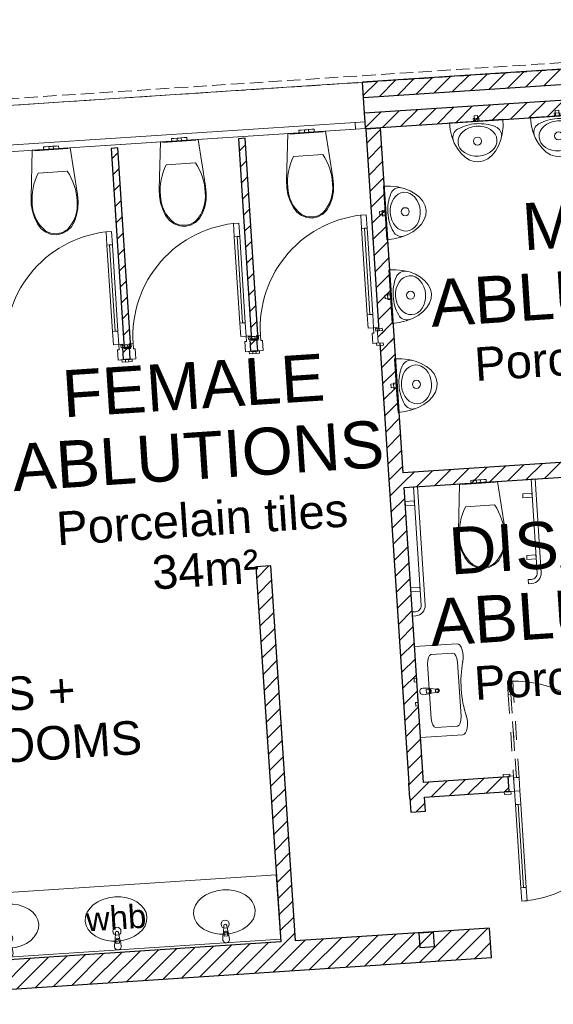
# Model space of a CAD drawing. Header units: millimetres. Extents: x -115474967 to 444143, y -74377 to 241828222.
# Tile 114 of 256: x -56450 to -52478, y 110674 to 118005. Entities that reach past the tile are written whole.
import ezdxf

# ---------------------------------------------------------------- set-up
doc = ezdxf.new("R2010")
doc.units = ezdxf.units.MM
doc.header["$MEASUREMENT"] = 0
doc.linetypes.add('Dashed', pattern=[280, 140, -140])
doc.linetypes.add('Hidden Line', pattern=[140, 100, -40])
for name, color, linetype, lineweight in [('A_WALL LOAD_Pen_No__1', 7, 'Continuous', 30), ('A_WALL LOAD_Pen_No__3', 7, 'Continuous', 15), ('A_WALL LOAD_Pen_No__6', 7, 'Continuous', 5), ('B_FURN LOOSE_Pen_No__6', 7, 'Continuous', 5), ('C_TEXT GA_Pen_No__6', 7, 'Continuous', 5), ('SEWER LINE_Pen_No__6', 7, 'Continuous', 5)]:
    doc.layers.add(name, color=color, linetype=linetype, lineweight=lineweight)
doc.layers.add('A_WALL LOAD_Pen_No__7', color=7, linetype='Continuous', lineweight=5, true_color=0x3f3f3f)
doc.layers.add('B_FURN LOOSE', color=7, linetype='Continuous')
doc.styles.add('GENERATED_STYLE_2', font='arial.ttf')
pattern_1 = [(45, (2e-12, 39217.5), (-63.63961, 63.63961), [])]

# ---------------------------------------------------------------- blocks, each defined once
blk = doc.blocks.new('WC 24[18]', base_point=(-56215.9, 77824.1))
at = {"layer": 'B_FURN LOOSE_Pen_No__6', "color": 7, "linetype": 'Continuous', "lineweight": 5}
for p, q in [((-56274, 77840.3), (-56257.4, 77841.4)), ((-56272.7, 77820.4), (-56274, 77840.3)), ((-56272.7, 77820.4), (-56256.1, 77821.5)), ((-56257.4, 77841.4), (-56233.1, 77843)), ((-56256.1, 77821.5), (-56231.8, 77823.1)), ((-56233.1, 77843), (-56228.5, 77843.3)), ((-56231.8, 77823.1), (-56233.1, 77843)), ((-56231.8, 77823.1), (-56227.1, 77823.4)), ((-56228.5, 77843.3), (-56217.2, 77844.1)), ((-56227.1, 77823.4), (-56215.9, 77824.1)), ((-56217.2, 77844.1), (-56205.9, 77844.8)), ((-56215.9, 77824.1), (-56204.6, 77824.8)), ((-56205.9, 77844.8), (-56201.2, 77845.1)), ((-56204.6, 77824.8), (-56199.9, 77825.1)), ((-56201.2, 77845.1), (-56176.9, 77846.7)), ((-56199.9, 77825.1), (-56201.2, 77845.1)), ((-56199.9, 77825.1), (-56175.6, 77826.7)), ((-56176.9, 77846.7), (-56160.3, 77847.8)), ((-56175.6, 77826.7), (-56159, 77827.8)), ((-56159, 77827.8), (-56160.3, 77847.8)), ((-56204.6, 77651.4), (-56313.3, 77644.3)), ((-56095.9, 77658.5), (-56204.6, 77651.4))]:
    blk.add_line(p, q, dxfattribs=at)
at = {"layer": 'B_FURN LOOSE_Pen_No__6', "color": 7, "linetype": 'Continuous', "lineweight": 5, "flags": 128}
for points in [[(-56355.3, 77360.6), (-56339.7, 77311.8), (-56317.7, 77266.2), (-56289.7, 77230.7), (-56254.9, 77204.4), (-56215.5, 77189), (-56174.1, 77185.5), (-56133.5, 77194.4), (-56096.5, 77214.8), (-56065.4, 77245.4), (-56042.3, 77284.2), (-56026.3, 77332.3), (-56017.2, 77382.7), (-56015.1, 77434.3), (-56020, 77485.8), (-56075.2, 77833.3), (-56356.5, 77814.9), (-56366, 77463.2), (-56364.2, 77411.5)], [(-56093.1, 77832.1), (-56338.6, 77816.1), (-56338.3, 77811.1), (-56092.8, 77827.1)]]:
    blk.add_lwpolyline(points, close=True, dxfattribs=at)
at = {"layer": 'B_FURN LOOSE_Pen_No__6', "color": 7, "linetype": 'Continuous', "lineweight": 5}
for centre, major_axis, start_param, end_param in [((-55933, 77453.8), (-27.8, 424.6), 1.041392, 1.594412), ((-56448.1, 77420.2), (-27.8, 424.6), 4.688771, 5.241791), ((-56099.7, 77418.5), (-16.8, 256.5), 1.515065, 2.415654), ((-56278.2, 77406.8), (-16.8, 256.5), 3.867528, 4.768116), ((-56182.9, 77332.5), (-9, 138.3), 2.509088, 3.135732), ((-56184.5, 77332.3), (-9, 138.3), 3.147454, 3.774097)]:
    blk.add_ellipse(centre, major_axis=major_axis, ratio=0.999377, start_param=start_param, end_param=end_param, dxfattribs=at)
blk = doc.blocks.new('WC 24[19]', base_point=(-55261.9, 77886.4))
at = {"layer": 'B_FURN LOOSE_Pen_No__6', "color": 7, "linetype": 'Continuous', "lineweight": 5}
for p, q in [((-55320.1, 77902.6), (-55303.4, 77903.7)), ((-55318.7, 77882.7), (-55320.1, 77902.6)), ((-55318.7, 77882.7), (-55302.1, 77883.8)), ((-55303.4, 77903.7), (-55279.1, 77905.3)), ((-55302.1, 77883.8), (-55277.8, 77885.3)), ((-55279.1, 77905.3), (-55274.5, 77905.6)), ((-55277.8, 77885.3), (-55279.1, 77905.3)), ((-55277.8, 77885.3), (-55273.2, 77885.7)), ((-55274.5, 77905.6), (-55263.2, 77906.4)), ((-55273.2, 77885.7), (-55261.9, 77886.4)), ((-55263.2, 77906.4), (-55251.9, 77907.1)), ((-55261.9, 77886.4), (-55250.6, 77887.1)), ((-55251.9, 77907.1), (-55247.2, 77907.4)), ((-55250.6, 77887.1), (-55245.9, 77887.4)), ((-55247.2, 77907.4), (-55223, 77909)), ((-55245.9, 77887.4), (-55247.2, 77907.4)), ((-55245.9, 77887.4), (-55221.6, 77889)), ((-55223, 77909), (-55206.3, 77910.1)), ((-55221.6, 77889), (-55205, 77890.1)), ((-55205, 77890.1), (-55206.3, 77910.1)), ((-55250.6, 77713.7), (-55359.3, 77706.6)), ((-55141.9, 77720.8), (-55250.6, 77713.7))]:
    blk.add_line(p, q, dxfattribs=at)
at = {"layer": 'B_FURN LOOSE_Pen_No__6', "color": 7, "linetype": 'Continuous', "lineweight": 5, "flags": 128}
for points in [[(-55401.3, 77422.9), (-55385.7, 77374), (-55363.7, 77328.4), (-55335.7, 77293), (-55300.9, 77266.7), (-55261.5, 77251.3), (-55220.1, 77247.8), (-55179.5, 77256.6), (-55142.5, 77277.1), (-55111.4, 77307.7), (-55088.3, 77346.5), (-55072.3, 77394.5), (-55063.2, 77445), (-55061.1, 77496.6), (-55066, 77548.1), (-55121.2, 77895.6), (-55402.5, 77877.2), (-55412, 77525.4), (-55410.2, 77473.8)], [(-55139.1, 77894.4), (-55384.6, 77878.4), (-55384.3, 77873.4), (-55138.8, 77889.4)]]:
    blk.add_lwpolyline(points, close=True, dxfattribs=at)
at = {"layer": 'B_FURN LOOSE_Pen_No__6', "color": 7, "linetype": 'Continuous', "lineweight": 5}
for centre, major_axis, start_param, end_param in [((-54979, 77516.1), (-27.8, 424.6), 1.041392, 1.594412), ((-55494.1, 77482.4), (-27.8, 424.6), 4.688771, 5.241791), ((-55324.2, 77469.1), (-16.8, 256.5), 3.867528, 4.768116), ((-55145.7, 77480.8), (-16.8, 256.5), 1.515065, 2.415654), ((-55228.9, 77394.7), (-9, 138.3), 2.509088, 3.135732), ((-55230.5, 77394.6), (-9, 138.3), 3.147454, 3.774097)]:
    blk.add_ellipse(centre, major_axis=major_axis, ratio=0.999377, start_param=start_param, end_param=end_param, dxfattribs=at)
blk = doc.blocks.new('WC 24[20]', base_point=(-54313.9, 77948.4))
at = {"layer": 'B_FURN LOOSE_Pen_No__6', "color": 7, "linetype": 'Continuous', "lineweight": 5}
for p, q in [((-54372.1, 77964.6), (-54355.4, 77965.7)), ((-54370.8, 77944.7), (-54372.1, 77964.6)), ((-54370.8, 77944.7), (-54354.1, 77945.8)), ((-54355.4, 77965.7), (-54331.2, 77967.3)), ((-54354.1, 77945.8), (-54329.9, 77947.4)), ((-54331.2, 77967.3), (-54326.5, 77967.6)), ((-54329.9, 77947.4), (-54331.2, 77967.3)), ((-54329.9, 77947.4), (-54325.2, 77947.7)), ((-54326.5, 77967.6), (-54315.2, 77968.4)), ((-54325.2, 77947.7), (-54313.9, 77948.4)), ((-54315.2, 77968.4), (-54303.9, 77969.1)), ((-54313.9, 77948.4), (-54302.6, 77949.1)), ((-54303.9, 77969.1), (-54299.2, 77969.4)), ((-54302.6, 77949.1), (-54297.9, 77949.4)), ((-54299.2, 77969.4), (-54275, 77971)), ((-54297.9, 77949.4), (-54299.2, 77969.4)), ((-54297.9, 77949.4), (-54273.7, 77951)), ((-54275, 77971), (-54258.3, 77972.1)), ((-54273.7, 77951), (-54257, 77952.1)), ((-54257, 77952.1), (-54258.3, 77972.1)), ((-54193.9, 77782.8), (-54302.6, 77775.7)), ((-54302.6, 77775.7), (-54411.3, 77768.6))]:
    blk.add_line(p, q, dxfattribs=at)
at = {"layer": 'B_FURN LOOSE_Pen_No__6', "color": 7, "linetype": 'Continuous', "lineweight": 5, "flags": 128}
for points in [[(-54453.4, 77484.9), (-54437.7, 77436), (-54415.7, 77390.5), (-54387.7, 77355), (-54352.9, 77328.7), (-54313.5, 77313.3), (-54272.1, 77309.8), (-54231.6, 77318.6), (-54194.5, 77339.1), (-54163.4, 77369.7), (-54140.3, 77408.5), (-54124.4, 77456.5), (-54115.2, 77507), (-54113.1, 77558.6), (-54118, 77610.1), (-54173.2, 77957.6), (-54454.6, 77939.2), (-54464, 77587.4), (-54462.2, 77535.8)], [(-54191.2, 77956.4), (-54436.6, 77940.4), (-54436.3, 77935.4), (-54190.8, 77951.4)]]:
    blk.add_lwpolyline(points, close=True, dxfattribs=at)
at = {"layer": 'B_FURN LOOSE_Pen_No__6', "color": 7, "linetype": 'Continuous', "lineweight": 5}
for centre, major_axis, start_param, end_param in [((-54546.1, 77544.4), (-27.8, 424.6), 4.688771, 5.241791), ((-54031, 77578.1), (-27.8, 424.6), 1.041392, 1.594412), ((-54376.3, 77531.1), (-16.8, 256.5), 3.867528, 4.768116), ((-54197.7, 77542.8), (-16.8, 256.5), 1.515065, 2.415654), ((-54280.9, 77456.7), (-9, 138.3), 2.509088, 3.135732), ((-54282.5, 77456.6), (-9, 138.3), 3.147454, 3.774097)]:
    blk.add_ellipse(centre, major_axis=major_axis, ratio=0.999377, start_param=start_param, end_param=end_param, dxfattribs=at)
blk = doc.blocks.new('Multi-Basin Counter 24[24]', base_point=(-55715.8, 71841.8))
at = {"layer": 'B_FURN LOOSE_Pen_No__6', "color": 7, "linetype": 'Continuous', "lineweight": 5}
for p, q in [((-54540.1, 72419.8), (-56956.9, 72261.6)), ((-54540.1, 72419.8), (-54507.4, 71920.9)), ((-56956.9, 72261.6), (-56924.3, 71762.7)), ((-54508.7, 71940.8), (-56925.6, 71782.7)), ((-54507.4, 71920.9), (-56924.3, 71762.7)), ((-55734, 71910.7), (-55734.9, 71925.5)), ((-55707.8, 71927.3), (-55706.8, 71912.4)), ((-54928.4, 71963.4), (-54929.3, 71978.2)), ((-54901.2, 71965.2), (-54928.4, 71963.4)), ((-54902.2, 71980), (-54901.2, 71965.2)), ((-56539.6, 71857.9), (-56540.6, 71872.8)), ((-56512.5, 71859.7), (-56539.6, 71857.9)), ((-56513.4, 71874.6), (-56512.5, 71859.7)), ((-55706.8, 71912.4), (-55734, 71910.7))]:
    blk.add_line(p, q, dxfattribs=at)
at = {"layer": 'B_FURN LOOSE_Pen_No__6', "color": 7, "linetype": 'Continuous', "lineweight": 5, "flags": 128}
for points in [[(-55693.8, 71888.3), (-55700.6, 71929.9, 0.12102), (-55704.4, 71939.2), (-55714.5, 71991.6, 0.882566), (-55736.7, 71990.1), (-55739.8, 71936.9, 0.12102), (-55742.5, 71927.2), (-55743.7, 71885.1, 1)], [(-54888.2, 71941), (-54894.9, 71982.6, 0.12102), (-54898.8, 71991.9), (-54908.9, 72044.3, 0.882566), (-54931, 72042.9), (-54934.2, 71989.6, 0.12102), (-54936.8, 71979.9), (-54938.1, 71937.8, 1)], [(-56499.5, 71835.6), (-56506.2, 71877.2, 0.12102), (-56510.1, 71886.5), (-56520.1, 71938.9, 0.882566), (-56542.3, 71937.4), (-56545.5, 71884.2, 0.12102), (-56548.1, 71874.5), (-56549.3, 71832.3, 1)]]:
    blk.add_lwpolyline(points, format="xyb", close=True, dxfattribs=at)
at = {"layer": 'B_FURN LOOSE_Pen_No__6', "color": 7, "linetype": 'Continuous', "lineweight": 5}
for centre in [(-54920.6, 72053.1), (-55726.2, 72000.4), (-56531.8, 71947.6)]:
    blk.add_circle(centre, 30, dxfattribs=at)
for centre, radius, start, end in [((-54915.8, 71979.4), 21.1, 36.51489, 150.97284), ((-54915.8, 71979.1), 13.6, 3.74387, 183.74387), ((-55721.4, 71926.7), 21.1, 36.51489, 150.97284), ((-55721.4, 71926.4), 13.6, 3.74387, 183.74387), ((-56527, 71873.9), 21.1, 36.51489, 150.97284), ((-56527, 71873.7), 13.6, 3.74387, 183.74387)]:
    blk.add_arc(centre, radius, start, end, dxfattribs=at)
for centre in [(-54926.5, 72144), (-56537.8, 72038.5), (-55732.2, 72091.3)]:
    blk.add_ellipse(centre, major_axis=(229.5, 15), ratio=0.717391, dxfattribs=at)
blk = doc.blocks.new('Urinal 24[75]', base_point=(-53646.5, 76062.6))
at = {"layer": 'B_FURN LOOSE_Pen_No__6', "color": 7, "linetype": 'Continuous', "lineweight": 5, "flags": 128}
for points in [[(-53659.7, 76262.1), (-53606.6, 76262.6), (-53554.8, 76256.9), (-53505.7, 76245.4), (-53461, 76228.3), (-53421.8, 76206.2), (-53389.5, 76179.7), (-53365, 76149.7), (-53349.1, 76117), (-53342.2, 76082.6), (-53344.5, 76047.7), (-53356, 76013.2), (-53376.4, 75980.2), (-53404.9, 75949.6), (-53440.8, 75922.6), (-53482.9, 75899.8), (-53530.1, 75881.9), (-53580.7, 75869.5), (-53633.3, 75863), (-53646.5, 76062.6)], [(-53647.4, 76076), (-53645.6, 76049.1), (-53685.5, 76046.4), (-53687.3, 76073.4)], [(-53647.9, 76083.5), (-53645.1, 76041.6), (-53665.1, 76040.3), (-53667.8, 76082.2)]]:
    blk.add_lwpolyline(points, close=True, dxfattribs=at)
at = {"layer": 'B_FURN LOOSE_Pen_No__6', "color": 7, "linetype": 'Continuous', "lineweight": 5}
blk.add_circle((-53496.8, 76072.4), 30, dxfattribs=at)
for centre, radius, start, end in [((-53538.8, 76181.7), 70, 82.95884, 158.3208), ((-53297.1, 76085.6), 330.1, 158.3208, 183.77337), ((-53297.1, 76085.6), 330.1, 183.77337, 209.22595), ((-53524.1, 75958.6), 70, 209.22595, 284.58791)]:
    blk.add_arc(centre, radius, start, end, dxfattribs=at)
blk.add_ellipse((-53496.8, 76072.4), major_axis=(-9.5, 144.7), ratio=0.772414, dxfattribs=at)
blk = doc.blocks.new('Urinal 24[76]', base_point=(-53690.3, 76725.9))
at = {"layer": 'B_FURN LOOSE_Pen_No__6', "color": 7, "linetype": 'Continuous', "lineweight": 5, "flags": 128}
for points in [[(-53703.4, 76925.5), (-53650.4, 76926), (-53598.5, 76920.3), (-53549.5, 76908.8), (-53504.7, 76891.7), (-53465.6, 76869.6), (-53433.3, 76843.1), (-53408.8, 76813.1), (-53392.8, 76780.4), (-53385.9, 76746), (-53388.3, 76711.1), (-53399.8, 76676.5), (-53420.1, 76643.5), (-53448.7, 76613), (-53484.6, 76586), (-53526.7, 76563.1), (-53573.8, 76545.3), (-53624.5, 76532.9), (-53677.1, 76526.4), (-53690.3, 76725.9)], [(-53691.2, 76739.4), (-53689.4, 76712.5), (-53729.3, 76709.8), (-53731.1, 76736.8)], [(-53691.6, 76746.9), (-53688.9, 76705), (-53708.8, 76703.7), (-53711.6, 76745.6)]]:
    blk.add_lwpolyline(points, close=True, dxfattribs=at)
at = {"layer": 'B_FURN LOOSE_Pen_No__6', "color": 7, "linetype": 'Continuous', "lineweight": 5}
blk.add_circle((-53540.6, 76735.8), 30, dxfattribs=at)
for centre, radius, start, end in [((-53582.6, 76845.1), 70, 82.95884, 158.3208), ((-53340.9, 76749), 330.1, 158.3208, 183.77337), ((-53340.9, 76749), 330.1, 183.77337, 209.22595), ((-53567.9, 76622), 70, 209.22595, 284.58791)]:
    blk.add_arc(centre, radius, start, end, dxfattribs=at)
blk.add_ellipse((-53540.6, 76735.8), major_axis=(-9.5, 144.7), ratio=0.772414, dxfattribs=at)
blk = doc.blocks.new('Urinal 24[77]', base_point=(-53729.8, 77347.9))
at = {"layer": 'B_FURN LOOSE_Pen_No__6', "color": 7, "linetype": 'Continuous', "lineweight": 5, "flags": 128}
for points in [[(-53743, 77547.4), (-53690, 77547.9), (-53638.1, 77542.3), (-53589.1, 77530.7), (-53544.3, 77513.6), (-53505.2, 77491.5), (-53472.9, 77465), (-53448.4, 77435), (-53432.4, 77402.3), (-53425.5, 77367.9), (-53427.8, 77333), (-53439.4, 77298.5), (-53459.7, 77265.5), (-53488.2, 77235), (-53524.1, 77207.9), (-53566.3, 77185.1), (-53613.4, 77167.2), (-53664, 77154.8), (-53716.7, 77148.3), (-53729.8, 77347.9)], [(-53730.7, 77361.3), (-53729, 77334.4), (-53768.9, 77331.8), (-53770.6, 77358.7)], [(-53731.2, 77368.8), (-53728.5, 77326.9), (-53748.4, 77325.6), (-53751.2, 77367.5)]]:
    blk.add_lwpolyline(points, close=True, dxfattribs=at)
at = {"layer": 'B_FURN LOOSE_Pen_No__6', "color": 7, "linetype": 'Continuous', "lineweight": 5}
blk.add_circle((-53580.2, 77357.7), 30, dxfattribs=at)
for centre, radius, start, end in [((-53380.5, 77370.9), 330.1, 158.3208, 183.77337), ((-53622.2, 77467), 70, 82.95884, 158.3208), ((-53380.5, 77370.9), 330.1, 183.77337, 209.22595), ((-53607.5, 77243.9), 70, 209.22595, 284.58791)]:
    blk.add_arc(centre, radius, start, end, dxfattribs=at)
blk.add_ellipse((-53580.2, 77357.7), major_axis=(-9.5, 144.7), ratio=0.772414, dxfattribs=at)
blk = doc.blocks.new('Urinal 24[78]', base_point=(-53051.9, 78032.7))
at = {"layer": 'B_FURN LOOSE_Pen_No__6', "color": 7, "linetype": 'Continuous', "lineweight": 5, "flags": 128}
for points in [[(-53038.5, 78033.6), (-53065.4, 78031.8), (-53068, 78071.7), (-53041.1, 78073.5)], [(-52852.4, 78045.7), (-52851.9, 77992.7), (-52857.6, 77940.8), (-52869.2, 77891.8), (-52886.3, 77847), (-52908.4, 77807.9), (-52934.9, 77775.6), (-52965, 77751.2), (-52997.7, 77735.2), (-53032.1, 77728.3), (-53067, 77730.7), (-53101.5, 77742.2), (-53134.5, 77762.6), (-53165, 77791.2), (-53192, 77827.1), (-53214.8, 77869.2), (-53232.7, 77916.4), (-53245, 77967), (-53251.5, 78019.7), (-53051.9, 78032.7)], [(-53031, 78034.1), (-53072.9, 78031.3), (-53074.2, 78051.3), (-53032.3, 78054)]]:
    blk.add_lwpolyline(points, close=True, dxfattribs=at)
at = {"layer": 'B_FURN LOOSE_Pen_No__6', "color": 7, "linetype": 'Continuous', "lineweight": 5}
blk.add_circle((-53042.2, 77883), 30, dxfattribs=at)
for centre, radius, start, end in [((-53029.1, 77683.3), 330.1, 93.73419, 119.18677), ((-53029.1, 77683.3), 330.1, 68.28161, 93.73419), ((-53156, 77910.4), 70, 119.18677, 194.54872), ((-52932.9, 77925), 70, 352.91966, 68.28161)]:
    blk.add_arc(centre, radius, start, end, dxfattribs=at)
blk.add_ellipse((-53042.2, 77883), major_axis=(144.7, 9.4), ratio=0.772414, dxfattribs=at)
blk = doc.blocks.new('Urinal 24[79]', base_point=(-52448.9, 78072.1))
at = {"layer": 'B_FURN LOOSE_Pen_No__6', "color": 7, "linetype": 'Continuous', "lineweight": 5, "flags": 128}
for points in [[(-52249.3, 78085.1), (-52248.9, 78032), (-52254.5, 77980.2), (-52266.1, 77931.2), (-52283.2, 77886.4), (-52305.4, 77847.3), (-52331.9, 77815), (-52361.9, 77790.5), (-52394.6, 77774.6), (-52429, 77767.7), (-52464, 77770.1), (-52498.4, 77781.6), (-52531.4, 77802), (-52561.9, 77830.5), (-52589, 77866.4), (-52611.8, 77908.6), (-52629.6, 77955.7), (-52642, 78006.4), (-52648.4, 78059), (-52448.9, 78072.1)], [(-52427.9, 78073.4), (-52469.8, 78070.7), (-52471.1, 78090.6), (-52429.2, 78093.4)], [(-52435.4, 78072.9), (-52462.3, 78071.2), (-52464.9, 78111.1), (-52438, 78112.9)]]:
    blk.add_lwpolyline(points, close=True, dxfattribs=at)
at = {"layer": 'B_FURN LOOSE_Pen_No__6', "color": 7, "linetype": 'Continuous', "lineweight": 5}
blk.add_circle((-52439.1, 77922.4), 30, dxfattribs=at)
for centre, radius, start, end in [((-52552.9, 77949.8), 70, 119.18677, 194.54872), ((-52426.1, 77722.7), 330.1, 93.73419, 119.18677), ((-52426.1, 77722.7), 330.1, 68.28161, 93.73419), ((-52329.8, 77964.3), 70, 352.91966, 68.28161)]:
    blk.add_arc(centre, radius, start, end, dxfattribs=at)
blk.add_ellipse((-52439.1, 77922.4), major_axis=(144.7, 9.4), ratio=0.772414, dxfattribs=at)
blk = doc.blocks.new('WC 24[82]', base_point=(-53034.5, 75340.4))
at = {"layer": 'B_FURN LOOSE_Pen_No__6', "color": 7, "linetype": 'Continuous', "lineweight": 5}
for p, q in [((-53047.1, 75359.6), (-53035.8, 75360.4)), ((-53035.8, 75360.4), (-53024.5, 75361.1)), ((-53024.5, 75361.1), (-53019.8, 75361.4)), ((-53019.8, 75361.4), (-52995.6, 75363)), ((-53018.5, 75341.4), (-53019.8, 75361.4)), ((-52995.6, 75363), (-52978.9, 75364.1)), ((-52977.6, 75344.1), (-52978.9, 75364.1)), ((-53092.7, 75356.7), (-53076, 75357.7)), ((-53091.4, 75336.7), (-53092.7, 75356.7)), ((-53091.4, 75336.7), (-53074.7, 75337.8)), ((-53076, 75357.7), (-53051.8, 75359.3)), ((-53074.7, 75337.8), (-53050.5, 75339.4)), ((-53051.8, 75359.3), (-53047.1, 75359.6)), ((-53050.5, 75339.4), (-53051.8, 75359.3)), ((-53050.5, 75339.4), (-53045.8, 75339.7)), ((-53045.8, 75339.7), (-53034.5, 75340.4)), ((-53034.5, 75340.4), (-53023.2, 75341.1)), ((-53023.2, 75341.1), (-53018.5, 75341.4)), ((-53018.5, 75341.4), (-52994.3, 75343)), ((-52994.3, 75343), (-52977.6, 75344.1)), ((-53023.2, 75167.7), (-53132, 75160.6)), ((-52914.5, 75174.8), (-53023.2, 75167.7))]:
    blk.add_line(p, q, dxfattribs=at)
at = {"layer": 'B_FURN LOOSE_Pen_No__6', "color": 7, "linetype": 'Continuous', "lineweight": 5, "flags": 128}
for points in [[(-53174, 74876.9), (-53158.4, 74828.1), (-53136.4, 74782.5), (-53108.4, 74747), (-53073.6, 74720.7), (-53034.2, 74705.3), (-52992.8, 74701.8), (-52952.3, 74710.6), (-52915.2, 74731.1), (-52884.1, 74761.7), (-52861, 74800.4), (-52845.1, 74848.5), (-52835.9, 74899), (-52833.8, 74950.6), (-52838.7, 75002.1), (-52893.8, 75349.6), (-53175.2, 75331.2), (-53184.7, 74979.5), (-53182.9, 74927.8)], [(-52911.8, 75348.4), (-53157.2, 75332.4), (-53156.9, 75327.4), (-52911.4, 75343.4)]]:
    blk.add_lwpolyline(points, close=True, dxfattribs=at)
at = {"layer": 'B_FURN LOOSE_Pen_No__6', "color": 7, "linetype": 'Continuous', "lineweight": 5}
for centre, major_axis, start_param, end_param in [((-52751.7, 74970.1), (-27.7, 424.6), 1.041392, 1.594412), ((-53266.8, 74936.5), (-27.7, 424.6), 4.688771, 5.241791), ((-52918.4, 74934.8), (-16.7, 256.5), 1.515065, 2.415654), ((-53096.9, 74923.2), (-16.7, 256.5), 3.867528, 4.768116), ((-53001.6, 74848.7), (-9, 138.3), 2.509088, 3.135732), ((-53003.2, 74848.6), (-9, 138.3), 3.147454, 3.774097)]:
    blk.add_ellipse(centre, major_axis=major_axis, ratio=0.999377, start_param=start_param, end_param=end_param, dxfattribs=at)
blk = doc.blocks.new('Basin 24[83]', base_point=(-53487.9, 73781.2))
at = {"layer": 'B_FURN LOOSE_Pen_No__6', "color": 7, "linetype": 'Continuous', "lineweight": 5}
for p, q in [((-53510.2, 74120.1), (-53196, 74140.9)), ((-53465.5, 73442.2), (-53510.2, 74120.1)), ((-53226.4, 74070.8), (-53387.9, 74060.1)), ((-53387.1, 73583.5), (-53414, 73990.3)), ((-53164.6, 73598.2), (-53191.4, 74005)), ((-53423.2, 73800.9), (-53408.3, 73801.9)), ((-53421.4, 73773.8), (-53423.2, 73800.9)), ((-53406.5, 73774.7), (-53421.4, 73773.8)), ((-53352.1, 73517.7), (-53190.6, 73528.4)), ((-53151.3, 73462.9), (-53465.5, 73442.2))]:
    blk.add_line(p, q, dxfattribs=at)
at = {"layer": 'B_FURN LOOSE_Pen_No__6', "color": 7, "linetype": 'Continuous', "lineweight": 5, "flags": 128}
for points in [[(-53493, 73857.5), (-53494.7, 73884.4), (-53514.7, 73883.1), (-53512.9, 73856.2)], [(-53481.1, 73677.9), (-53482.9, 73704.8), (-53502.9, 73703.5), (-53501.1, 73676.6)]]:
    blk.add_lwpolyline(points, close=True, dxfattribs=at)
blk.add_lwpolyline([(-53445.5, 73760.8), (-53403.9, 73767.5, 0.12102), (-53394.6, 73771.4), (-53342.2, 73781.5, 0.882566), (-53343.7, 73803.6), (-53396.9, 73806.8, 0.12102), (-53406.6, 73809.4), (-53448.8, 73810.6, 1)], format="xyb", close=True, dxfattribs=at)
at = {"layer": 'B_FURN LOOSE_Pen_No__6', "color": 7, "linetype": 'Continuous', "lineweight": 5}
blk.add_circle((-53340.3, 73790.9), 15, dxfattribs=at)
for centre, radius, start, end in [((-53407.4, 73788.3), 13.6, 273.77338, 93.77337), ((-53407.2, 73788.3), 21.1, 306.5444, 61.00235)]:
    blk.add_arc(centre, radius, start, end, dxfattribs=at)
for centre, major_axis, start_param, end_param in [((-53190, 74050.9), (-5.9, 89.9), 4.135517, 6.283185), ((-53382.6, 73990.9), (-4.6, 69.3), 0.021486, 1.549311), ((-53222.5, 74001.4), (-4.6, 69.3), 4.733875, 6.2617), ((-52981.4, 73814.6), (-26.7, 404.1), 1.046808, 2.098245), ((-53157.2, 73552.8), (-5.9, 89.9), 3.141593, 5.289261), ((-53356, 73587.1), (-4.6, 69.3), 1.592282, 3.120107), ((-53195.9, 73597.6), (-4.6, 69.3), 3.163078, 4.690903)]:
    blk.add_ellipse(centre, major_axis=major_axis, ratio=0.450554, start_param=start_param, end_param=end_param, dxfattribs=at)
blk = doc.blocks.new('Safety Railing 24[84]', base_point=(-53530.9, 74422.3))
at = {"layer": 'B_FURN LOOSE_Pen_No__6', "color": 7, "linetype": 'Continuous', "lineweight": 5, "flags": 128}
blk.add_lwpolyline([(-53432.1, 74428.7), (-53489.5, 75310.6), (-53519.4, 75308.6), (-53462, 74426.8, -0.414214), (-53504, 74379), (-53527.9, 74377.4), (-53526, 74347.5), (-53502, 74349, 0.414214), (-53432.1, 74428.7)], format="xyb", close=True, dxfattribs=at)
for points in [[(-53579.5, 75169.4), (-53510.7, 75173.9), (-53512.6, 75203.8), (-53581.5, 75199.4)], [(-53537.7, 74527.1), (-53468.8, 74531.6), (-53470.8, 74561.5), (-53539.6, 74557)]]:
    blk.add_lwpolyline(points, close=True, dxfattribs=at)
blk = doc.blocks.new('Safety Railing 24[85]', base_point=(-52667.3, 74663.1))
at = {"layer": 'B_FURN LOOSE_Pen_No__6', "color": 7, "linetype": 'Continuous', "lineweight": 5, "flags": 128}
blk.add_lwpolyline([(-52568.5, 74669.5), (-52613.9, 75367.9), (-52643.9, 75365.9), (-52598.4, 74667.6, -0.414214), (-52640.4, 74619.7), (-52664.3, 74618.2), (-52662.4, 74588.2), (-52638.4, 74589.8, 0.414214), (-52568.5, 74669.5)], format="xyb", close=True, dxfattribs=at)
for points in [[(-52704, 75226.7), (-52635.1, 75231.2), (-52637.1, 75261.1), (-52705.9, 75256.7)], [(-52674.1, 74767.9), (-52605.2, 74772.3), (-52607.2, 74802.3), (-52676, 74797.8)]]:
    blk.add_lwpolyline(points, close=True, dxfattribs=at)

msp = doc.modelspace()

# ---------------------------------------------------------------- hatches: boundary and pattern name
at = {"layer": 'A_WALL LOAD_Pen_No__7', "linetype": 'Continuous', "lineweight": 5, "true_color": 0x3f3f3f}
h = msp.add_hatch(dxfattribs=at)
h.set_pattern_fill('HATCH__BRICK', color=250, style=0, pattern_type=2)
h.set_pattern_definition(pattern_1)
h.paths.add_polyline_path([(-53897.38198, 117538.44073), (-53889.88199, 117423.68546), (-51490.82975, 117580.47925), (-51498.30843, 117695.2359)])
h = msp.add_hatch(dxfattribs=at)
h.set_pattern_fill('HATCH__BRICK', color=250, style=0, pattern_type=2)
h.set_pattern_definition(pattern_1)
h.paths.add_polyline_path([(-53882.38196, 117308.93039), (-53874.88202, 117194.17517), (-51475.87245, 117350.9661), (-51483.35109, 117465.7227)])
h = msp.add_hatch(dxfattribs=at)
h.set_pattern_fill('HATCH__BRICK', color=250, style=0, pattern_type=2)
h.set_pattern_definition(pattern_1)
h.paths.add_polyline_path([(-53764.90457, 117198.15091), (-53874.66611, 117190.91179), (-53553.37059, 112319.34298), (-53443.60428, 112326.50979)])
h = msp.add_hatch(dxfattribs=at)
h.set_pattern_fill('HATCH__BRICK', color=250, style=0, pattern_type=2)
h.set_pattern_definition(pattern_1)
h.paths.add_polyline_path([(-54674.19449, 115622.02788), (-54772.06874, 117121.93943), (-54821.96263, 117118.68369), (-54724.08838, 115618.77214)])
h = msp.add_hatch(dxfattribs=at)
h.set_pattern_fill('HATCH__BRICK', color=250, style=0, pattern_type=2)
h.set_pattern_definition(pattern_1)
h.paths.add_polyline_path([(-55622.16899, 115560.02516), (-55719.3884, 117049.60384), (-55769.28225, 117046.34745), (-55672.06284, 115556.76877)])
h = msp.add_hatch(dxfattribs=at)
h.set_pattern_fill('HATCH__BRICK', color=250, style=0, pattern_type=2)
h.set_pattern_definition(pattern_1)
h.paths.add_polyline_path([(-53676.74424, 115694.63791), (-53786.5097, 115687.45864), (-53780.63577, 115597.65052), (-53670.87029, 115604.82976)])
h = msp.add_hatch(dxfattribs=at)
h.set_pattern_fill('HATCH__BRICK', color=250, style=0, pattern_type=2)
h.set_pattern_definition(pattern_1)
h.paths.add_polyline_path([(-54734.48419, 115625.45592), (-54728.61025, 115535.64779), (-54678.71688, 115538.9111), (-54684.59081, 115628.7192)])
h = msp.add_hatch(dxfattribs=at)
h.set_pattern_fill('HATCH__BRICK', color=250, style=0, pattern_type=2)
h.set_pattern_definition(pattern_1)
h.paths.add_polyline_path([(-55632.56533, 115566.71647), (-55682.45871, 115563.45318), (-55676.58477, 115473.64508), (-55626.69139, 115476.90837)])
h = msp.add_hatch(dxfattribs=at)
h.set_pattern_fill('HATCH__BRICK', color=250, style=0, pattern_type=2)
h.set_pattern_definition(pattern_1)
h.paths.add_polyline_path([(-53588.38679, 114521.74101), (-50643.72889, 114714.00213), (-50541.1327, 114830.935), (-53595.62592, 114631.50257)])
h = msp.add_hatch(dxfattribs=at)
h.set_pattern_fill('HATCH__BRICK', color=250, style=0, pattern_type=2)
h.set_pattern_definition(pattern_1)
h.paths.add_polyline_path([(-54397.64186, 111145.59964), (-54581.91018, 113939.52536), (-54691.67172, 113932.28624), (-54507.4034, 111138.36052)])
h = msp.add_hatch(dxfattribs=at)
h.set_pattern_fill('HATCH__BRICK', color=250, style=0, pattern_type=2)
h.set_pattern_definition(pattern_1)
h.paths.add_polyline_path([(-53556.83137, 112319.11701), (-53549.66455, 112209.35074), (-52806.46412, 112257.87541), (-52813.63095, 112367.64168)])
h = msp.add_hatch(dxfattribs=at)
h.set_pattern_fill('HATCH__BRICK', color=250, style=0, pattern_type=2)
h.set_pattern_definition(pattern_1)
h.paths.add_polyline_path([(-53546.13147, 112209.58142), (-53539.17939, 112104.17221), (-53429.41786, 112111.41133), (-53436.36517, 112216.74823)])
h = msp.add_hatch(dxfattribs=at)
h.set_pattern_fill('HATCH__BRICK', color=250, style=0, pattern_type=2)
h.set_pattern_definition(pattern_1)
h.paths.add_polyline_path([(-58219.73182, 110893.52056), (-58204.78719, 110674.02828), (-52938.05047, 111021.38648), (-52952.52876, 111240.90946)])
h = msp.add_hatch(dxfattribs=at)
h.set_pattern_fill('HATCH__BRICK', color=250, style=0, pattern_type=2)
h.set_pattern_definition(pattern_1)
h.paths.add_polyline_path([(-53370.18866, 111213.36239), (-53479.9502, 111206.12327), (-53472.71106, 111096.36173), (-53362.94954, 111103.60085)])

# ---------------------------------------------------------------- linework, layer by layer
at = {"layer": 'A_WALL LOAD_Pen_No__1', "color": 7, "linetype": 'Continuous', "lineweight": 30}
for p, q in [((-53889.88199, 117423.68551), (-53897.38199, 117538.44068)), ((-53889.88199, 117423.68551), (-53897.38199, 117538.44068)), ((-51490.82975, 117580.47927), (-53889.88204, 117423.68552)), ((-51483.3511, 117465.72267), (-53882.38195, 117308.93035)), ((-53882.38199, 117308.93033), (-53889.88199, 117423.68551)), ((-53882.38199, 117308.93033), (-53889.88199, 117423.68551)), ((-53878.14286, 117244.06871), (-53882.38199, 117308.93033)), ((-53878.14286, 117244.06871), (-53882.38199, 117308.93033)), ((-53874.88199, 117194.17516), (-53878.14286, 117244.06871)), ((-53874.88199, 117194.17516), (-53878.14286, 117244.06871)), ((-53874.88199, 117194.17516), (-53878.14286, 117244.06871)), ((-54734.48421, 115625.45591), (-54697.5631, 115627.87075)), ((-54734.48421, 115625.45591), (-54697.5631, 115627.87075)), ((-54734.48421, 115625.45591), (-54697.5631, 115627.87075)), ((-54728.61027, 115535.6478), (-54734.48421, 115625.45591)), ((-54728.61027, 115535.6478), (-54734.48421, 115625.45591)), ((-54728.61027, 115535.6478), (-54734.48421, 115625.45591)), ((-54684.59081, 115628.71921), (-54721.51193, 115626.30437)), ((-54684.59081, 115628.71921), (-54721.51193, 115626.30437)), ((-54684.59081, 115628.71921), (-54721.51193, 115626.30437)), ((-54678.71687, 115538.9111), (-54684.59081, 115628.71921)), ((-54678.71687, 115538.9111), (-54684.59081, 115628.71921)), ((-54678.71687, 115538.9111), (-54684.59081, 115628.71921)), ((-55682.45871, 115563.45319), (-55645.5376, 115565.86803)), ((-55682.45871, 115563.45319), (-55645.5376, 115565.86803)), ((-55682.45871, 115563.45319), (-55645.5376, 115565.86803)), ((-55676.58477, 115473.64507), (-55682.45871, 115563.45319)), ((-55676.58477, 115473.64507), (-55682.45871, 115563.45319)), ((-55676.58477, 115473.64507), (-55682.45871, 115563.45319)), ((-55632.56532, 115566.71649), (-55669.48643, 115564.30164)), ((-55632.56532, 115566.71649), (-55669.48643, 115564.30164)), ((-55632.56532, 115566.71649), (-55669.48643, 115564.30164)), ((-55626.69138, 115476.90838), (-55632.56532, 115566.71649)), ((-55626.69138, 115476.90838), (-55632.56532, 115566.71649)), ((-55626.69138, 115476.90838), (-55632.56532, 115566.71649)), ((-54728.61027, 115535.6478), (-54691.68915, 115538.06264)), ((-54728.61027, 115535.6478), (-54691.68915, 115538.06264)), ((-54728.61027, 115535.6478), (-54691.68915, 115538.06264)), ((-54678.71687, 115538.9111), (-54715.63798, 115536.49626)), ((-54678.71687, 115538.9111), (-54715.63798, 115536.49626)), ((-54678.71687, 115538.9111), (-54715.63798, 115536.49626)), ((-55676.58477, 115473.64507), (-55639.66366, 115476.05992)), ((-55676.58477, 115473.64507), (-55639.66366, 115476.05992)), ((-55676.58477, 115473.64507), (-55639.66366, 115476.05992)), ((-55626.69138, 115476.90838), (-55663.61249, 115474.49353)), ((-55626.69138, 115476.90838), (-55663.61249, 115474.49353)), ((-55626.69138, 115476.90838), (-55663.61249, 115474.49353)), ((-52813.63094, 112367.64169), (-52850.55233, 112365.23104)), ((-52813.63094, 112367.64169), (-52850.55233, 112365.23104)), ((-52813.63094, 112367.64169), (-52850.55233, 112365.23104)), ((-52806.46414, 112257.87541), (-52813.63094, 112367.64169)), ((-52806.46414, 112257.87541), (-52813.63094, 112367.64169)), ((-52806.46414, 112257.87541), (-52813.63094, 112367.64169)), ((-52806.46414, 112257.87541), (-52843.38552, 112255.46475)), ((-52806.46414, 112257.87541), (-52843.38552, 112255.46475)), ((-52806.46414, 112257.87541), (-52843.38552, 112255.46475)), ((-53539.17939, 112104.17221), (-53429.41785, 112111.41133)), ((-53539.17939, 112104.17221), (-53429.41785, 112111.41133)), ((-53479.9502, 111206.12327), (-53370.18866, 111213.36239)), ((-53479.9502, 111206.12327), (-53370.18866, 111213.36239)), ((-52938.0505, 111021.38639), (-52952.52875, 111240.90947)), ((-52938.0505, 111021.38639), (-52952.52875, 111240.90947))]:
    msp.add_line(p, q, dxfattribs=at)
for points in [[(-51498.3084, 117695.23586), (-53897.38201, 117538.44068)], [(-53874.88197, 117194.17516), (-51475.87245, 117350.96615)], [(-53764.90457, 117198.15091), (-53874.66611, 117190.91179)], [(-53874.66611, 117190.91179), (-53775.55583, 115688.17507)], [(-53595.62592, 114631.50257), (-53764.90457, 117198.15091)], [(-54772.06874, 117121.93943), (-54821.96263, 117118.68369)], [(-54821.96263, 117118.68369), (-54724.08838, 115618.77214)], [(-54674.19449, 115622.02788), (-54772.06874, 117121.93943)], [(-55719.3884, 117049.60384), (-55769.28225, 117046.34745)], [(-55769.28225, 117046.34745), (-55672.06284, 115556.76877)], [(-55622.16899, 115560.02516), (-55719.3884, 117049.60384)], [(-54684.5908, 115628.71921), (-54734.4842, 115625.45591)], [(-54724.08838, 115618.77214), (-54674.19449, 115622.02788)], [(-55632.56531, 115566.71649), (-55682.45871, 115563.45319)], [(-55672.06284, 115556.76877), (-55622.16899, 115560.02516)], [(-54728.61027, 115535.6478), (-54678.71688, 115538.9111)], [(-53769.63291, 115598.37017), (-53553.37059, 112319.34298)], [(-55676.58476, 115473.64508), (-55626.69138, 115476.90838)], [(-50541.1327, 114830.935), (-53595.62592, 114631.50257)], [(-53588.38679, 114521.74101), (-50643.72889, 114714.00213)], [(-53443.60428, 112326.50979), (-53588.38679, 114521.74101)], [(-54581.91018, 113939.52536), (-54691.67172, 113932.28624)], [(-54691.67172, 113932.28624), (-54507.4034, 111138.36052)], [(-54397.64186, 111145.59964), (-54581.91018, 113939.52536)], [(-53553.37059, 112319.34298), (-53556.83137, 112319.11702)], [(-53556.83137, 112319.11702), (-53549.66457, 112209.35074)], [(-52813.63095, 112367.64169), (-53443.60428, 112326.50979)], [(-53436.36516, 112216.74823), (-52806.46414, 112257.87541)], [(-53549.66457, 112209.35074), (-53546.13147, 112209.58142)], [(-53546.13147, 112209.58142), (-53539.17939, 112104.17222)], [(-53429.41785, 112111.41135), (-53436.36516, 112216.74823)], [(-52952.52878, 111240.90946), (-54397.64186, 111145.59964)], [(-53362.94953, 111103.60085), (-53370.18866, 111213.36238)], [(-54507.4034, 111138.36052), (-58219.73161, 110893.52062)], [(-53479.95019, 111206.12326), (-53472.71107, 111096.36173)], [(-53472.71107, 111096.36173), (-53362.94953, 111103.60085)], [(-58204.78727, 110674.02828), (-52938.05047, 111021.38639)]]:
    msp.add_lwpolyline(points, dxfattribs=at)
at = {"layer": 'A_WALL LOAD_Pen_No__3', "color": 7, "linetype": 'Continuous', "lineweight": 15}
for p, q in [((-58333.87438, 117248.48683), (-53897.38199, 117538.44068)), ((-58311.37437, 116904.22131), (-53874.88199, 117194.17516)), ((-53750.82864, 115708.83296), (-53800.72204, 115705.56966)), ((-53800.72204, 115705.56966), (-53799.48199, 115686.61017)), ((-53799.48199, 115686.61017), (-53749.58859, 115689.87347)), ((-53749.58859, 115689.87347), (-53750.82864, 115708.83296)), ((-54698.80315, 115646.83024), (-54748.69655, 115643.56694)), ((-54748.69655, 115643.56694), (-54747.45649, 115624.60745)), ((-54747.45649, 115624.60745), (-54697.5631, 115627.87075)), ((-54672.85858, 115648.52716), (-54722.75198, 115645.26386)), ((-54722.75198, 115645.26386), (-54721.51193, 115626.30437)), ((-54721.51193, 115626.30437), (-54671.61853, 115629.56767)), ((-54697.5631, 115627.87075), (-54698.80315, 115646.83024)), ((-54671.61853, 115629.56767), (-54672.85858, 115648.52716)), ((-55646.77766, 115584.82752), (-55696.67105, 115581.56422)), ((-55696.67105, 115581.56422), (-55695.431, 115562.60473)), ((-55695.431, 115562.60473), (-55645.5376, 115565.86803)), ((-55620.83309, 115586.52444), (-55670.72648, 115583.26113)), ((-55670.72648, 115583.26113), (-55669.48643, 115564.30164)), ((-55669.48643, 115564.30164), (-55619.59304, 115567.56495)), ((-55645.5376, 115565.86803), (-55646.77766, 115584.82752)), ((-55619.59304, 115567.56495), (-55620.83309, 115586.52444)), ((-54691.68915, 115538.06264), (-54741.58255, 115534.79934)), ((-54741.58255, 115534.79934), (-54740.34249, 115515.83985)), ((-54665.74459, 115539.75956), (-54715.63798, 115536.49626)), ((-54715.63798, 115536.49626), (-54714.39793, 115517.53676)), ((-54690.4491, 115519.10315), (-54691.68915, 115538.06264)), ((-54664.50453, 115520.80007), (-54665.74459, 115539.75956)), ((-53743.71465, 115600.06536), (-53793.60804, 115596.80206)), ((-53793.60804, 115596.80206), (-53792.36799, 115577.84257)), ((-53792.36799, 115577.84257), (-53742.47459, 115581.10587)), ((-53742.47459, 115581.10587), (-53743.71465, 115600.06536)), ((-55639.66366, 115476.05992), (-55689.55705, 115472.79662)), ((-55689.55705, 115472.79662), (-55688.317, 115453.83713)), ((-55613.71909, 115477.75683), (-55663.61249, 115474.49353)), ((-55663.61249, 115474.49353), (-55662.37243, 115455.53404)), ((-55638.4236, 115457.10043), (-55639.66366, 115476.05992)), ((-55612.47904, 115458.79734), (-55613.71909, 115477.75683)), ((-54740.34249, 115515.83985), (-54690.4491, 115519.10315)), ((-54714.39793, 115517.53676), (-54664.50453, 115520.80007)), ((-55688.317, 115453.83713), (-55638.4236, 115457.10043)), ((-55662.37243, 115455.53404), (-55612.47904, 115458.79734)), ((-52851.79023, 112384.19067), (-52801.89647, 112387.44831)), ((-52850.55233, 112365.23104), (-52851.79023, 112384.19067)), ((-52801.89647, 112387.44831), (-52800.65856, 112368.48868)), ((-52800.65856, 112368.48868), (-52850.55233, 112365.23104)), ((-52843.38552, 112255.46475), (-52793.49176, 112258.72239)), ((-52842.14762, 112236.50512), (-52843.38552, 112255.46475)), ((-52792.25386, 112239.76276), (-52842.14762, 112236.50512)), ((-52793.49176, 112258.72239), (-52792.25386, 112239.76276))]:
    msp.add_line(p, q, dxfattribs=at)
at = {"layer": 'A_WALL LOAD_Pen_No__3', "color": 7, "linetype": 'Hidden Line', "lineweight": 15}
for points in [[(-47513.6115, 118004.76475), (-58646.29916, 117278.1745)], [(-58643.04277, 117228.28065), (-47510.35511, 117954.87091)]]:
    msp.add_lwpolyline(points, dxfattribs=at)
at = {"layer": 'A_WALL LOAD_Pen_No__3', "color": 7, "linetype": 'Continuous', "lineweight": 15}
for centre, radius, start, end in [((-54764.05616, 115648.57516), 844, 93.742127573, 183.742127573), ((-53816.08165, 115710.57788), 844, 93.742127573, 183.742127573), ((-55712.03066, 115586.57243), 844, 93.742127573, 183.742127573), ((-52766.54913, 112260.48152), 820, 3.735624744, 93.735624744), ((-52766.54913, 112260.48152), 820, 273.735624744, 3.735624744)]:
    msp.add_arc(centre, radius, start, end, dxfattribs=at)
at = {"layer": 'A_WALL LOAD_Pen_No__6', "color": 7, "linetype": 'Continuous', "lineweight": 5}
for p, q in [((-58239.79491, 116959.00617), (-53952.98319, 117239.17741)), ((-53952.98319, 117239.17741), (-53878.14286, 117244.06871)), ((-53949.72232, 117189.28385), (-53952.98319, 117239.17741)), ((-53949.72232, 117189.28385), (-58236.53404, 116909.11262)), ((-53874.88199, 117194.17516), (-53949.72232, 117189.28385)), ((-54859.0554, 116488.16502), (-54819.14068, 116490.77566)), ((-54852.5288, 116388.37823), (-54859.0554, 116488.16502)), ((-54819.14068, 116490.77566), (-54812.61408, 116390.98887)), ((-53911.08089, 116550.16775), (-53871.16618, 116552.77839)), ((-53904.55429, 116450.38096), (-53911.08089, 116550.16775)), ((-53871.16618, 116552.77839), (-53864.63958, 116452.9916)), ((-55807.0299, 116426.1623), (-55767.11519, 116428.77294)), ((-55800.5033, 116326.37551), (-55807.0299, 116426.1623)), ((-55767.11519, 116428.77294), (-55760.58859, 116328.98615)), ((-53864.63958, 116452.9916), (-53904.55429, 116450.38096)), ((-53884.59693, 116451.68628), (-53842.56561, 115809.05935)), ((-54812.61408, 116390.98887), (-54852.5288, 116388.37823)), ((-54832.57144, 116389.68355), (-54790.54012, 115747.05663)), ((-55760.58859, 116328.98615), (-55800.5033, 116326.37551)), ((-55780.54594, 116327.68083), (-55738.51463, 115685.0539)), ((-53862.52297, 115807.75403), (-53822.60826, 115810.36467)), ((-53855.99637, 115707.96724), (-53862.52297, 115807.75403)), ((-53822.60826, 115810.36467), (-53816.08165, 115710.57788)), ((-55758.47198, 115683.74858), (-55718.55727, 115686.35922)), ((-55751.94538, 115583.96179), (-55758.47198, 115683.74858)), ((-55718.55727, 115686.35922), (-55712.03066, 115586.57243)), ((-54810.49748, 115745.75131), (-54770.58276, 115748.36195)), ((-54803.97088, 115645.96452), (-54810.49748, 115745.75131)), ((-54770.58276, 115748.36195), (-54764.05616, 115648.57516)), ((-53816.08165, 115710.57788), (-53855.99637, 115707.96724)), ((-53788.14135, 115712.40533), (-53816.08165, 115710.57788)), ((-53816.08165, 115710.57788), (-53813.47101, 115670.66316)), ((-53780.63576, 115597.65052), (-53788.14135, 115712.40533)), ((-54764.05616, 115648.57516), (-54803.97088, 115645.96452)), ((-54761.44552, 115608.66044), (-54773.41993, 115607.87725)), ((-54773.41993, 115607.87725), (-54768.52498, 115533.03716)), ((-54736.11586, 115650.40261), (-54764.05616, 115648.57516)), ((-54764.05616, 115648.57516), (-54761.44552, 115608.66044)), ((-54728.61027, 115535.6478), (-54736.11586, 115650.40261)), ((-54658.28216, 115655.49336), (-54686.22246, 115653.66591)), ((-54686.22246, 115653.66591), (-54678.71687, 115538.9111)), ((-54655.67152, 115615.57864), (-54658.28216, 115655.49336)), ((-54643.69711, 115616.36183), (-54655.67152, 115615.57864)), ((-54638.80215, 115541.52174), (-54643.69711, 115616.36183)), ((-53813.47101, 115670.66316), (-53825.44543, 115669.87997)), ((-53825.44543, 115669.87997), (-53820.55048, 115595.03988)), ((-55712.03066, 115586.57243), (-55751.94538, 115583.96179)), ((-55709.42002, 115546.65772), (-55721.39444, 115545.87453)), ((-55721.39444, 115545.87453), (-55716.49949, 115471.03443)), ((-55684.09036, 115588.39988), (-55712.03066, 115586.57243)), ((-55712.03066, 115586.57243), (-55709.42002, 115546.65772)), ((-55676.58477, 115473.64507), (-55684.09036, 115588.39988)), ((-55606.25667, 115593.49063), (-55634.19697, 115591.66318)), ((-55634.19697, 115591.66318), (-55626.69138, 115476.90838)), ((-55603.64603, 115553.57592), (-55606.25667, 115593.49063)), ((-55591.67161, 115554.35911), (-55603.64603, 115553.57592)), ((-55586.77666, 115479.51902), (-55591.67161, 115554.35911)), ((-54768.52498, 115533.03716), (-54728.61027, 115535.6478)), ((-54678.71687, 115538.9111), (-54638.80215, 115541.52174)), ((-53820.55048, 115595.03988), (-53780.63576, 115597.65052)), ((-55716.49949, 115471.03443), (-55676.58477, 115473.64507)), ((-55626.69138, 115476.90838), (-55586.77666, 115479.51902)), ((-52774.04169, 112375.23718), (-52813.95671, 112372.63107)), ((-52813.95671, 112372.63107), (-52806.46414, 112257.87541)), ((-52766.54913, 112260.48152), (-52774.04169, 112375.23718)), ((-52806.46414, 112257.87541), (-52766.54913, 112260.48152)), ((-52766.54913, 112260.48152), (-52726.63411, 112263.08763)), ((-52760.03385, 112160.69399), (-52766.54913, 112260.48152)), ((-52726.63411, 112263.08763), (-52720.11884, 112163.3001)), ((-52720.11884, 112163.3001), (-52760.03385, 112160.69399)), ((-52699.68163, 111543.31436), (-52740.07634, 112161.99704)), ((-52719.63913, 111542.0113), (-52679.72412, 111544.61741)), ((-52713.12386, 111442.22377), (-52719.63913, 111542.0113)), ((-52679.72412, 111544.61741), (-52673.20884, 111444.82988)), ((-52673.20884, 111444.82988), (-52713.12386, 111442.22377))]:
    msp.add_line(p, q, dxfattribs=at)
at = {"layer": 'A_WALL LOAD_Pen_No__6', "color": 7, "linetype": 'Dashed', "lineweight": 5}
for p, q in [((-52780.05938, 113081.34538), (-52819.9744, 113078.73926)), ((-52819.9744, 113078.73926), (-52813.45912, 112978.95173)), ((-52773.54411, 112981.55785), (-52780.05938, 113081.34538)), ((-52813.45912, 112978.95173), (-52773.54411, 112981.55785)), ((-52793.50161, 112980.25479), (-52753.1069, 112361.5721)), ((-52733.14939, 112362.87516), (-52773.0644, 112360.26905)), ((-52773.0644, 112360.26905), (-52766.54913, 112260.48152)), ((-52726.63411, 112263.08763), (-52733.14939, 112362.87516)), ((-52766.54913, 112260.48152), (-52726.63411, 112263.08763))]:
    msp.add_line(p, q, dxfattribs=at)
at = {"layer": 'A_WALL LOAD_Pen_No__6', "color": 7, "linetype": 'Continuous', "lineweight": 5}
for points in [[(-53884.59693, 116451.68628), (-53842.56561, 115809.05935), (-53862.52297, 115807.75403), (-53904.55429, 116450.38096)], [(-53864.63958, 116452.9916), (-53822.60826, 115810.36467), (-53842.56561, 115809.05935), (-53884.59693, 116451.68628)], [(-54832.57144, 116389.68355), (-54790.54012, 115747.05663), (-54810.49748, 115745.75131), (-54852.5288, 116388.37823)], [(-54812.61408, 116390.98887), (-54770.58276, 115748.36195), (-54790.54012, 115747.05663), (-54832.57144, 116389.68355)], [(-55780.54594, 116327.68083), (-55738.51463, 115685.0539), (-55758.47198, 115683.74858), (-55800.5033, 116326.37551)], [(-55760.58859, 116328.98615), (-55718.55727, 115686.35922), (-55738.51463, 115685.0539), (-55780.54594, 116327.68083)], [(-52719.63913, 111542.0113), (-52760.03385, 112160.69399), (-52740.07634, 112161.99704), (-52699.68163, 111543.31436)], [(-52699.68163, 111543.31436), (-52740.07634, 112161.99704), (-52720.11884, 112163.3001), (-52679.72412, 111544.61741)]]:
    msp.add_lwpolyline(points, close=True, dxfattribs=at)
at = {"layer": 'A_WALL LOAD_Pen_No__6', "color": 7, "linetype": 'Dashed', "lineweight": 5}
for points in [[(-52813.45912, 112978.95173), (-52773.0644, 112360.26905), (-52753.1069, 112361.5721), (-52793.50161, 112980.25479)], [(-52793.50161, 112980.25479), (-52753.1069, 112361.5721), (-52733.14939, 112362.87516), (-52773.54411, 112981.55785)]]:
    msp.add_lwpolyline(points, close=True, dxfattribs=at)

# ---------------------------------------------------------------- block references
at = {"layer": 'B_FURN LOOSE', "color": 7, "linetype": 'Continuous', "lineweight": 5}
for name, p in [('Urinal 24[79]', (-52448.8565, 117289.55519)), ('Urinal 24[78]', (-53051.93454, 117250.19447)), ('WC 24[20]', (-54313.89185, 117165.8947)), ('WC 24[19]', (-55261.86635, 117103.89198)), ('WC 24[18]', (-56215.85715, 117041.6045)), ('Urinal 24[77]', (-53729.84265, 116565.36691)), ('Urinal 24[76]', (-53690.26305, 115943.43959)), ('Urinal 24[75]', (-53646.51047, 115280.05121)), ('WC 24[82]', (-53034.51003, 114557.90445)), ('Safety Railing 24[85]', (-52667.27168, 113880.58604)), ('Safety Railing 24[84]', (-53530.86684, 113639.81587)), ('Basin 24[83]', (-53487.93427, 112998.65295)), ('Multi-Basin Counter 24[24]', (-55715.83748, 111059.28442))]:
    msp.add_blockref(name, p, dxfattribs=at)

# ---------------------------------------------------------------- texts
at = {"layer": 'C_TEXT GA_Pen_No__6', "color": 7, "linetype": 'Continuous', "lineweight": 5, "char_height": 350, "width": 3050.3050464, "attachment_point": 5, "rotation": 3.738159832, "line_spacing_factor": 0.898018, "style": 'GENERATED_STYLE_2'}
for s, insert in [('\\A1;{\\pqc;\\fArial|b0|i0|c0|p34;MALE ABLUTIONS\\P\\pqc;\\fArial|b0|i0|c0|p34;\\H0.714286x;Porcelain tiles\\P\\pqc;\\fArial|b0|i0|c0|p34;34m²}', (-52001.81887, 115843.88135)), ('\\A1;{\\pqc;\\fArial|b0|i0|c0|p34;FE\\fArial|b0|i0|c0|p34;MALE ABLUTIONS\\P\\pqc;\\fArial|b0|i0|c0|p34;\\H0.714286x;Porcelain tiles\\P\\pqc;\\fArial|b0|i0|c0|p34;34m²}', (-55114.03378, 114620.38827))]:
    msp.add_mtext(s, dxfattribs=dict(at, insert=insert))
at = {"layer": 'C_TEXT GA_Pen_No__6', "color": 7, "linetype": 'Continuous', "lineweight": 5, "attachment_point": 5, "rotation": 3.738159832, "style": 'GENERATED_STYLE_2'}
for s, insert, char_height, line_spacing_factor in [('\\A1;{\\pqc;\\fArial|b0|i0|c0|p34;DISABLED \\P\\pqc;\\fArial|b0|i0|c0|p34;ABLUTIONS\\P\\pqc;\\fArial|b0|i0|c0|p34;\\H0.714286x;Porcelain tiles\\P\\pqc;\\fArial|b0|i0|c0|p34;6\\fArial|b0|i0|c0|p34;m²}', (-52003.91189, 113467.83282), 350, 0.894429), ('\\A1;{\\pqc;\\fArial|b0|i0|c0|p34;LOCKERS +\\P\\pqc;\\fArial|b0|i0|c0|p34;CHANGE ROOMS}', (-57005.90573, 112759.41714), 250, 0.923713)]:
    msp.add_mtext(s, dxfattribs=dict(at, insert=insert, char_height=char_height, line_spacing_factor=line_spacing_factor))
at = {"layer": 'SEWER LINE_Pen_No__6', "color": 7, "linetype": 'Continuous', "lineweight": 5, "insert": (-55732.72297, 111317.35268), "char_height": 175, "attachment_point": 5, "rotation": 3.734192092, "style": 'GENERATED_STYLE_2'}
msp.add_mtext('\\A1;{\\pqc;\\fArial|b0|i0|c0|p34;whb}', dxfattribs=at)

doc.saveas('drawing.dxf')
